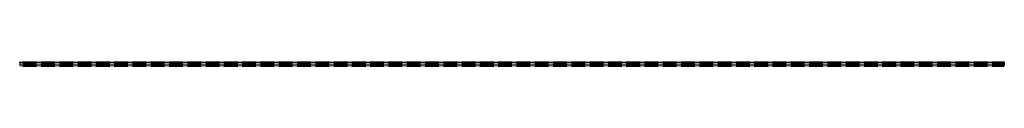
# Model space of a CAD drawing. Header units: millimetres. Extents: x 0 to 5800, y -3 to 22.
import ezdxf

# ---------------------------------------------------------------- set-up
doc = ezdxf.new("R2010")
doc.units = ezdxf.units.MM
doc.header["$LTSCALE"] = 10
doc.linetypes.add('ALLCAD_Strich', pattern=[0.2, 0.15, -0.05])
doc.layers.add('BESCH_KONT_sich_schn_ansi_2d', color=40, linetype='Continuous')

msp = doc.modelspace()

# ---------------------------------------------------------------- linework, layer by layer
at = {"layer": 'BESCH_KONT_sich_schn_ansi_2d', "linetype": 'ALLCAD_Strich', "extrusion": (0, 1, -2e-16)}
for p, q in [((0, 21.5), (5800, 21.5)), ((0, 21.5, 2), (5800, 21.5, 2)), ((0, 18, 2), (0, 21.5, 2)), ((0, 20), (5800, 20)), ((0, 20, 2), (5800, 20, 2)), ((0, 18), (5800, 18)), ((0, 18, 2), (5800, 18, 2)), ((0, 18, 2), (0, 15.8, 2)), ((0, 15.8), (5800, 15.8)), ((0, 15.8, 2), (5800, 15.8, 2)), ((0, 15.8, 2), (0, 8.5, 2)), ((0, 10), (5800, 10)), ((0, 10, 2), (5800, 10, 2)), ((0, 9), (5800, 9)), ((0, 9, 2), (5800, 9, 2)), ((0, 8.8, 2), (0, 8.8, 2)), ((0, 8.8, 2), (0, 8.7, 2)), ((0, 8.7, 2), (0, 8.7, 2)), ((0, 8.8, 2), (0, 8.7, 2)), ((0, 8.8, 2), (0, 8.8, 2)), ((0, 8.8, 2), (0, 8.8, 2)), ((0, 8.8, 2), (0, 8.8, 2)), ((0, 8.8, 2), (0, 8.7, 2)), ((0, 8.8, 2), (0, 8.7, 2)), ((0, 8.8, 2), (0, 8.8, 2)), ((0, 8.7, 2), (0, 8.8, 2)), ((0, 8.8, 2), (0, 8.8, 2)), ((0, 8.8, 2), (0, 8.8, 2)), ((0, 8.8, 2), (0, 8.7, 2)), ((0, 8.8, 2), (0, 8.7, 2)), ((0, 8.8, 2), (0, 8.8, 2)), ((0, 8.8, 2), (0, 8.7, 2)), ((0, 8.8, 2), (0, 8.8, 2)), ((0, 8.8, 2), (0, 8.8, 2)), ((0, 8.8, 2), (0, 8.7, 2)), ((0, 8.8, 2), (0, 8.7, 2)), ((0, 8.8, 2), (0, 8.7, 2)), ((0, 8.8, 2), (0, 8.8, 2)), ((0, 8.8, 2), (0, 8.8, 2)), ((0, 8.8, 2), (0, 8.7, 2)), ((0, 8.8, 2), (0, 8.8, 2)), ((0, 8.8, 2), (0, 8.7, 2)), ((0, 8.8, 2), (0, 8.8, 2)), ((0, 8.8, 2), (0, 8.8, 2)), ((0, 8.8, 2), (0, 8.7, 2)), ((0, 8.8, 2), (0, 8.7, 2)), ((0, 8.8, 2), (0, 8.7, 2)), ((0, 8.7, 2), (0, 8.7, 2)), ((0, 8.7, 2), (0, 8.7, 2)), ((0, 8.7, 2), (0, 8.7, 2)), ((0, 8.7, 2), (0, 8.7, 2)), ((0, 8.7, 2), (0, 8.7, 2)), ((0, 8.7, 2), (0, 8.7, 2)), ((0, 8.7, 2), (0, 8.7, 2)), ((0, 8.7, 2), (0, 8.7, 2)), ((0, 8.7, 2), (0, 8.7, 2)), ((0, 8.7, 2), (0, 8.7, 2)), ((0, 8.7, 2), (0, 8.7, 2)), ((0, 8.7, 2), (0, 8.7, 2)), ((0, 8.7, 2), (0, 8.7, 2)), ((0, 8.7, 2), (0, 8.7, 2)), ((0, 8.7, 2), (0, 8.7, 2)), ((0, 8.7, 2), (0, 8.7, 2)), ((0, 8.7, 2), (0, 8.7, 2)), ((0, 8.7, 2), (0, 8.7, 2)), ((0, 8.7, 2), (0, 8.7, 2)), ((0, 8.7, 2), (0, 8.7, 2)), ((0, 8.7, 2), (0, 8.7, 2)), ((0, 8.7, 2), (0, 8.7, 2)), ((0, 8.7, 2), (0, 8.7, 2)), ((0, 8.7, 2), (0, 8.7, 2)), ((0, 8.7, 2), (0, 8.7, 2)), ((0, 8.7, 2), (0, 8.7, 2)), ((0, 8.7, 2), (0, 8.7, 2)), ((0, 8.7, 2), (0, 8.7, 2)), ((0, 8.7, 2), (0, 8.7, 2)), ((0, 8.7, 2), (0, 8.7, 2)), ((0, 8.7, 2), (0, 8.7, 2)), ((0, 8.7, 2), (0, 8.7, 2)), ((0, 8.7, 2), (0, 8.7, 2)), ((0, 8.7, 2), (0, 8.7, 2)), ((0, 8.7, 2), (0, 8.7, 2)), ((0, 8.7, 2), (0, 8.7, 2)), ((0, 8.7, 2), (0, 8.7, 2)), ((0, 8.7, 2), (0, 8.7, 2)), ((0, 8.5), (5800, 8.5)), ((0, 8.5, 2), (5800, 8.5, 2)), ((0, 8.5, 2), (0, 1.5, 2)), ((0, 7.5), (5800, 7.5)), ((0, 7.5, 2), (5800, 7.5, 2)), ((0, 4.5), (5800, 4.5)), ((0, 4.5, 2), (5800, 4.5, 2)), ((0, 2), (5800, 2)), ((0, 2, 2), (5800, 2, 2)), ((0, 1.5), (5800, 1.5)), ((0, 1.5, 2), (5800, 1.5, 2)), ((0, 1.5, 2), (0, 1, 2)), ((0, 1), (5800, 1)), ((0, 1, 2), (5800, 1, 2)), ((0, 1, 2), (0, -3, 2)), ((0, 0), (5800, 0)), ((0, 0, 2), (5800, 0, 2)), ((5800, 18, 2), (5800, 21.5, 2)), ((5800, 18, 2), (5800, 15.8, 2)), ((5800, 15.8, 2), (5800, 8.5, 2)), ((5800, 8.5, 2), (5800, 1.5, 2)), ((5800, 1.5, 2), (5800, 1, 2)), ((5800, 1, 2), (5800, -3, 2)), ((0, -3), (5800, -3)), ((0, -3, 2), (5800, -3, 2))]:
    msp.add_line(p, q, dxfattribs=at)
at = {"layer": 'BESCH_KONT_sich_schn_ansi_2d', "linetype": 'ALLCAD_Strich'}
for centre, major_axis, start_param, end_param in [((0, 8.8, 2), (0.00093, 0), 0, 1.570796), ((0, 8.8, 2), (0.00093, 0), -1.570796, 0), ((0, 8.7, 2), (0.00217, 0), 0, 1.570796), ((0, 8.8, 2), (-0.00116, 0), -1.570796, 0), ((0, 8.7, 2), (0.00271, 0), 0, 1.570796), ((0, 8.8, 2), (0.00116, 0), 0, 1.570796), ((0, 8.8, 2), (-0.00116, 0), -1.570796, 0), ((0, 8.7, 2), (0.00271, 0), 0, 1.570796), ((0, 8.8, 2), (0.00116, 0), 0, 1.570796), ((0, 8.7, 2), (0.00217, 0), -1.570796, 0), ((0, 8.7, 2), (-0.00116, 0), 0, 1.570796), ((0, 8.7, 2), (-0.00116, 0), -1.570796, 0), ((0, 8.7, 2), (-0.00116, 0), 0, 1.570796), ((0, 8.7, 2), (0.00271, 0), -1.570796, 0), ((0, 8.7, 2), (0.00116, 0), -1.570796, 0), ((0, 8.7, 2), (-0.00116, 0), 0, 1.570796), ((0, 8.7, 2), (-0.00116, 0), -1.570796, 0), ((0, 8.7, 2), (-0.00116, 0), 0, 1.570796), ((0, 8.7, 2), (0.00271, 0), -1.570796, 0), ((0, 8.7, 2), (0.00116, 0), -1.570796, 0)]:
    msp.add_ellipse(centre, major_axis=major_axis, ratio=0.857493, start_param=start_param, end_param=end_param, dxfattribs=at)
at = {"layer": 'BESCH_KONT_sich_schn_ansi_2d', "linetype": 'ALLCAD_Strich', "extrusion": (0, -2e-16, -1)}
for centre, major_axis, start_param, end_param in [((0, 8.8, 2), (0.00217, 0), 0, 1.570796), ((0, 8.8, 2), (0.00217, 0), -1.570796, 0), ((0, 8.8, 2), (-0.00271, 0), 0, 1.570796), ((0, 8.7, 2), (-0.00271, 0), 0, 1.570796), ((0, 8.8, 2), (0.00271, 0), -1.570796, 0), ((0, 8.8, 2), (-0.00271, 0), 0, 1.570796), ((0, 8.7, 2), (-0.00271, 0), 0, 1.570796), ((0, 8.8, 2), (0.00271, 0), -1.570796, 0), ((0, 8.7, 2), (0.00093, 0), 0, 1.570796), ((0, 8.7, 2), (0.00093, 0), -1.570796, 0), ((0, 8.7, 2), (-0.00271, 0), -1.570796, 0), ((0, 8.7, 2), (-0.00271, 0), -1.570796, 0), ((0, 8.7, 2), (0.00271, 0), 0, 1.570796), ((0, 8.7, 2), (0.00116, 0), 0, 1.570796), ((0, 8.7, 2), (0.00116, 0), -1.570796, 0), ((0, 8.7, 2), (-0.00271, 0), -1.570796, 0), ((0, 8.7, 2), (-0.00271, 0), -1.570796, 0), ((0, 8.7, 2), (0.00271, 0), 0, 1.570796), ((0, 8.7, 2), (0.00116, 0), 0, 1.570796), ((0, 8.7, 2), (0.00116, 0), -1.570796, 0)]:
    msp.add_ellipse(centre, major_axis=major_axis, ratio=0.857493, start_param=start_param, end_param=end_param, dxfattribs=at)

doc.saveas('drawing.dxf')
